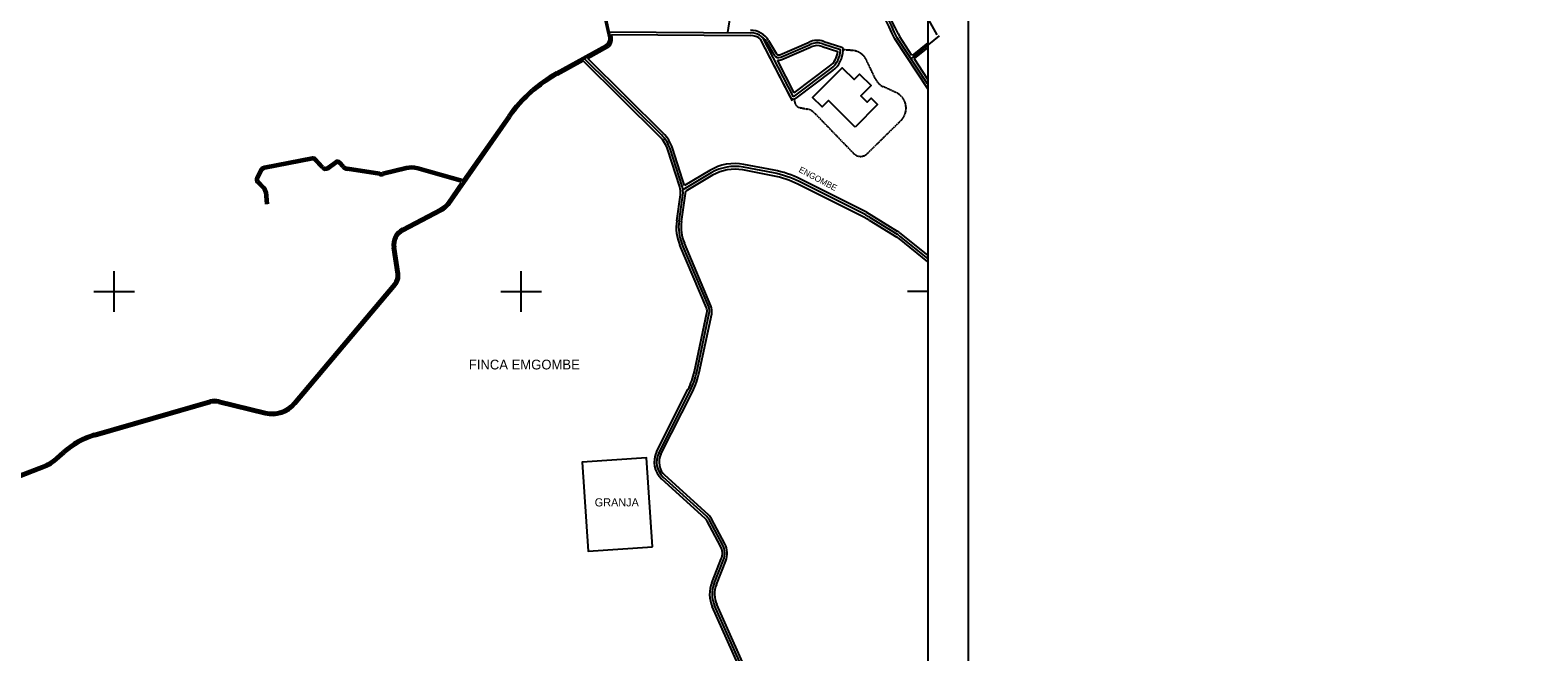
# Model space of a CAD drawing. Extents: x 389840 to 395800, y 2039290 to 2042800.
# Tile 4 of 7: x 393897 to 395750, y 2040557 to 2041321. Entities that reach past the tile are written whole.
import ezdxf

# ---------------------------------------------------------------- set-up
doc = ezdxf.new("R2010")
doc.units = 0
doc.linetypes.add('DASHED', pattern=[0.75, 0.5, -0.25])
doc.layers.get('0').update_dxf_attribs({"linetype": 'CONTINUOUS'})
for name, color, linetype in [('1', 7, 'CONTINUOUS'), ('2', 7, 'CONTINUOUS'), ('25', 7, 'CONTINUOUS'), ('55', 7, 'CONTINUOUS'), ('STREAM', 7, 'CONTINUOUS')]:
    doc.layers.add(name, color=color, linetype=linetype)

# ---------------------------------------------------------------- blocks, each defined once
blk = doc.blocks.new('CROSS', base_point=(390500, 2042000))
at = {"layer": '25', "color": 17, "linetype": 'CONTINUOUS'}
for p, q in [((390500, 2041975), (390500, 2042025)), ((390475, 2042000), (390525, 2042000))]:
    blk.add_line(p, q, dxfattribs=at)
blk.add_point((390500, 2042000), dxfattribs=at)
blk.add_point((390500, 2042000), dxfattribs=at)
blk.add_point((390500, 2042000), dxfattribs=at)

msp = doc.modelspace()

# ---------------------------------------------------------------- linework, layer by layer
at = {"layer": '1', "linetype": 'CONTINUOUS'}
for p, q in [((394610.1256, 2041311.9512), (394544.9808, 2041607.7152)), ((394763.4056, 2041381.0736), (394753.6512, 2041318.0032)), ((394992.1488, 2041349.4312), (395011.0208, 2041315.5008)), ((394608.5544, 2041319.0856), (394782.0184, 2041317.7912)), ((394834.8056, 2041239.0584), (394797.1928, 2041311.9456)), ((394801.6576, 2041306.54), (394811.252, 2041290.452)), ((394999.7224, 2041255.2696), (394962.4384, 2041311.684)), ((395014.0408, 2041314.1128), (394979.096, 2041285.9032)), ((394544.3248, 2041267.86), (394605.3152, 2041301.348)), ((394672.7856, 2041192.3416), (394577.82, 2041286.2512)), ((394819.2704, 2041287.8608), (394855.4216, 2041303.4904)), ((394871.1512, 2041304.2152), (394892.6336, 2041297.192)), ((394892.6272, 2041296.4456), (394892.6336, 2041297.192)), ((394834.8056, 2041239.0584), (394881.3192, 2041274.0384)), ((394411.0024, 2041108.5632), (394485.6984, 2041215.2768)), ((394698.0176, 2041129.5088), (394683.372, 2041175.1096)), ((394243.5312, 2041163.3456), (394184.5064, 2041151.8056)), ((394255.9488, 2041152.52), (394247.0808, 2041162.1792)), ((394272.32, 2041158.7168), (394262.6576, 2041151.82)), ((394281.1976, 2041153.5736), (394277.256, 2041158.128)), ((394179.8528, 2041148.22), (394175.444, 2041139.1136)), ((394326.292, 2041144.384), (394286.5768, 2041150.5912)), ((394358.8544, 2041151.544), (394329.9968, 2041144.5384)), ((394429.5696, 2041135.0896), (394372.56, 2041151.2792)), ((394733.8288, 2041145.736), (394699.0104, 2041125.0768)), ((394810.416, 2041145.6872), (394773.396, 2041152.6984)), ((394176.1024, 2041135.0744), (394183.7848, 2041127.2136)), ((394186.1384, 2041122.212), (394187.7144, 2041107.368)), ((394922.3848, 2041094.8592), (394841.98, 2041135.0408)), ((394694.3608, 2041086.6104), (394698.96, 2041118.1888)), ((394354.7008, 2041075.7904), (394401.5624, 2041100.2704)), ((394928.3832, 2041091.4152), (394962.3408, 2041070.4496)), ((394964.968, 2041068.4424), (394999.9576, 2041040.1992)), ((394348.7112, 2041021.708), (394343.7288, 2041054.1048)), ((394730.7248, 2040981.0704), (394698.0504, 2041058.0384)), ((394221.8984, 2040862.6952), (394345.1008, 2041008.856)), ((394716.0784, 2040901.2736), (394731.4656, 2040973.3424)), ((393975.9832, 2040823.5896), (394117.8904, 2040864.5448)), ((394128.5328, 2040864.76), (394185.416, 2040850.8088)), ((394669.4008, 2040801.5752), (394707.9656, 2040878.2136)), ((393854.0528, 2040762.2464), (393916.412, 2040786.2984)), ((393925.6192, 2040791.8872), (393937.7728, 2040802.6136)), ((394728.3424, 2040723.5576), (394674.8888, 2040772.0608)), ((394748.004, 2040688.5848), (394731.6936, 2040719.252)), ((394737.3736, 2040641.2336), (394748.9992, 2040670.3608)), ((394852.7384, 2040357.4624), (394737.9264, 2040614.1576))]:
    msp.add_line(p, q, dxfattribs=at)
for centre, radius, start, end in [((394053.375953, 2040883.766752), 1004.742822, 25.207489, 32.768686), ((394600.640696, 2041309.861647), 9.71238, 298.7702, 12.421622), ((394781.846279, 2041294.724845), 23.06661, 30.810839, 89.572403), ((394864.243478, 2041283.085245), 22.23066, 71.895822, 113.380953), ((394816.736363, 2041293.722528), 6.38583, 210.809567, 293.380686), ((394864.283066, 2041296.6922), 28.34512, 306.944192, 359.502106), ((394627.818537, 2041115.797409), 173.47666, 118.770069, 145.009242), ((394642.887359, 2041162.106589), 42.52135, 17.805719, 45.320331), ((394244.264527, 2041159.593305), 3.82313, 42.555783, 101.061989), ((394274.464901, 2041155.711771), 3.69161, 40.875039, 125.517347), ((394178.647531, 2041137.562411), 3.55921, 154.167033, 224.341353), ((394185.766833, 2041145.357168), 6.57075, 101.062139, 154.168939), ((394259.699426, 2041155.963899), 5.09165, 222.557239, 305.519425), ((394287.957579, 2041159.424359), 8.94024, 220.875578, 261.116678), ((394327.757733, 2041153.76161), 9.49111, 261.117253, 283.645419), ((394365.205077, 2041125.381916), 26.92165, 74.146122, 103.644778), ((394762.82337, 2041096.86925), 56.82108, 79.276322, 120.682275), ((394787.908005, 2041026.840242), 120.95928, 63.446792, 79.275928), ((394177.75526, 2041121.321521), 8.4302, 6.060831, 44.341267), ((394674.06304, 2041121.814962), 25.16007, 351.712719, 17.805983), ((394389.292213, 2041123.759444), 26.50055, 297.582358, 325.009422), ((394747.21973, 2041078.911597), 53.41627, 171.713533, 203.002058), ((394871.372759, 2040999.073595), 108.52254, 58.309153, 61.961806), ((394364.371201, 2041057.279506), 20.88469, 117.582075, 188.742964), ((394953.590728, 2041056.276855), 16.65652, 46.917425, 58.308997), ((394332.763592, 2041019.255066), 16.13547, 319.87165, 8.743744), ((394718.860581, 2040976.033905), 12.88918, 347.947894, 23.002208), ((394622.387185, 2040921.277387), 95.803009, 333.288031, 347.947989), ((394123.615094, 2040844.70958), 20.64484, 76.219475, 106.098603), ((394194.082008, 2040886.142516), 36.38046, 256.219994, 319.871706), ((394003.545809, 2040728.087659), 99.399389, 106.098586, 131.430025), ((393905.435934, 2040814.75702), 30.50199, 291.091611, 311.429406), ((394691.554317, 2040790.427365), 24.80057, 153.287794, 227.779719), ((394717.66559, 2040711.791032), 15.88838, 28.006894, 47.779583), ((394728.855248, 2040678.400357), 21.68892, 338.241642, 28.007353), ((394769.654619, 2040628.349092), 34.75742, 158.241533, 204.097525)]:
    msp.add_arc(centre, radius, start, end, dxfattribs=at)
at = {"layer": '2', "linetype": 'CONTINUOUS'}
for p, q in [((394608.2704, 2041311.5424), (394544.5344, 2041600.9112)), ((394611.9808, 2041312.36), (394611.2192, 2041315.816)), ((394611.22, 2041315.816), (394781.9944, 2041314.5416)), ((394833.6832, 2041234.1472), (394794.592, 2041309.8992)), ((394831.2872, 2041238.7896), (394794.592, 2041309.8992)), ((394804.4488, 2041308.2048), (394814.0432, 2041292.1168)), ((394817.9808, 2041290.844), (394854.132, 2041306.4736)), ((394872.1608, 2041307.304), (394894.28, 2041300.072)), ((395000, 2041249.0464), (394959.5432, 2041310.3216)), ((394963.4888, 2041316.8848), (394965.3768, 2041313.1544)), ((394980.5936, 2041290.0176), (394965.5008, 2041312.8536)), ((395000.0224, 2041305.688), (394980.6848, 2041290.0776)), ((394543.4104, 2041269.5256), (394604.4008, 2041303.0136)), ((394581.9728, 2041286.364), (394606.2296, 2041299.6824)), ((394674.8952, 2041194.4744), (394581.9728, 2041286.364)), ((394820.56, 2041284.8776), (394856.7112, 2041300.5072)), ((394870.1416, 2041301.1264), (394889.3112, 2041294.8592)), ((394895.8768, 2041296.4176), (394895.8904, 2041298.0672)), ((394999.9168, 2041299.7624), (394983.1488, 2041286.1504)), ((395000, 2041260.6528), (394983.1488, 2041286.1504)), ((394545.2392, 2041266.1944), (394576.4864, 2041283.3512)), ((394670.676, 2041190.2088), (394576.4864, 2041283.3512)), ((394835.928, 2041243.9696), (394815.1592, 2041284.2168)), ((394835.928, 2041243.9696), (394879.3656, 2041276.636)), ((394838.052, 2041237.4328), (394883.2728, 2041271.4408)), ((394412.5592, 2041107.4736), (394487.2552, 2041214.1872)), ((394428.6368, 2041137.0696), (394484.1416, 2041216.3664)), ((394698.5448, 2041137.6792), (394686.228, 2041176.0272)), ((394243.2144, 2041164.9648), (394184.1896, 2041153.4248)), ((394243.848, 2041161.7264), (394184.8232, 2041150.1864)), ((394254.7336, 2041151.404), (394245.8656, 2041161.0632)), ((394257.164, 2041153.636), (394248.296, 2041163.2952)), ((394271.3616, 2041160.06), (394261.6992, 2041153.1632)), ((394273.2784, 2041157.3736), (394263.616, 2041150.4768)), ((394279.9496, 2041152.4936), (394276.008, 2041157.048)), ((394282.4456, 2041154.6536), (394278.504, 2041159.208)), ((394695.1616, 2041128.5912), (394680.516, 2041174.192)), ((394178.368, 2041148.9392), (394173.9592, 2041139.8328)), ((394181.3376, 2041147.5008), (394176.9288, 2041138.3944)), ((394326.0376, 2041142.7536), (394286.3224, 2041148.9608)), ((394326.5464, 2041146.0144), (394286.8312, 2041152.2216)), ((394358.4648, 2041153.1472), (394329.6072, 2041146.1416)), ((394359.244, 2041149.9408), (394330.3864, 2041142.9352)), ((394426.6336, 2041134.208), (394372.1096, 2041149.692)), ((394428.6368, 2041137.0696), (394373.0104, 2041152.8664)), ((394732.0472, 2041148.7384), (394700.924, 2041130.272)), ((394735.6008, 2041142.7496), (394702.7288, 2041123.2448)), ((394809.7696, 2041142.2752), (394772.7496, 2041149.2864)), ((394811.0656, 2041149.1168), (394774.0456, 2041156.128)), ((394924.6752, 2041097.6168), (394843.5408, 2041138.1632)), ((394174.9224, 2041133.9208), (394182.6048, 2041126.06)), ((394177.2824, 2041136.228), (394184.9648, 2041128.3672)), ((394184.4976, 2041122.0376), (394186.0736, 2041107.1936)), ((394187.7792, 2041122.3864), (394189.3552, 2041107.5424)), ((394409.4456, 2041109.6528), (394426.6336, 2041134.208)), ((394697.3296, 2041086.1784), (394702.7288, 2041123.2448)), ((394700.924, 2041130.272), (394698.5448, 2041137.6792)), ((394922.192, 2041091.0736), (394840.428, 2041131.9344)), ((394353.8208, 2041077.4744), (394400.6824, 2041101.9544)), ((394691.392, 2041087.0424), (394695.9912, 2041118.6208)), ((394355.5808, 2041074.1064), (394402.4424, 2041098.5864)), ((394924.6744, 2041097.6176), (394962.424, 2041074.3104)), ((394928.184, 2041087.6328), (394962.1416, 2041066.6672)), ((394964.7688, 2041064.66), (394999.7584, 2041036.4168)), ((394965.0512, 2041072.3032), (395000.0408, 2041044.06)), ((394346.8336, 2041021.4192), (394341.8512, 2041053.816)), ((394350.5888, 2041021.9968), (394345.6064, 2041054.3936)), ((394727.9632, 2040979.8984), (394695.2888, 2041056.8664)), ((394733.4864, 2040982.2424), (394700.812, 2041059.2104)), ((394220.4456, 2040863.92), (394343.648, 2041010.0808)), ((394223.3512, 2040861.4704), (394346.5536, 2041007.6312)), ((394713.1448, 2040901.9), (394728.532, 2040973.9688)), ((394719.012, 2040900.6472), (394734.3992, 2040972.716)), ((394666.7208, 2040802.924), (394705.2856, 2040879.5624)), ((393975.456, 2040825.4152), (394117.3632, 2040866.3704)), ((393976.5104, 2040821.764), (394118.4176, 2040862.7192)), ((394128.08, 2040862.9144), (394184.9632, 2040848.9632)), ((394128.9856, 2040866.6056), (394185.8688, 2040852.6544)), ((394672.0808, 2040800.2264), (394710.6456, 2040876.8648)), ((393853.3688, 2040764.0192), (393915.728, 2040788.0712)), ((393924.3616, 2040793.312), (393936.5152, 2040804.0384)), ((393926.8768, 2040790.4624), (393939.0304, 2040801.1888)), ((393854.7368, 2040760.4736), (393917.096, 2040784.5256)), ((394726.3264, 2040721.336), (394672.8728, 2040769.8392)), ((394730.3584, 2040725.7792), (394676.9048, 2040774.2824)), ((394745.3552, 2040687.176), (394729.0448, 2040717.8432)), ((394750.6528, 2040689.9936), (394734.3424, 2040720.6608)), ((394734.5872, 2040642.3456), (394746.2128, 2040671.4728)), ((394740.16, 2040640.1216), (394751.7856, 2040669.2488)), ((394850, 2040356.2376), (394735.188, 2040612.9328)), ((394855.4768, 2040358.6872), (394740.6648, 2040615.3824))]:
    msp.add_line(p, q, dxfattribs=at)
for centre, radius, start, end in [((394053.375953, 2040883.766752), 1001.542822, 25.207489, 32.768686), ((394056.067153, 2040885.497952), 1004.742822, 25.426344, 32.768686), ((394600.640696, 2041309.861647), 7.81238, 298.7702, 12.421622), ((394600.640696, 2041309.861647), 11.61238, 298.7702, 12.421622), ((394781.846279, 2041294.724845), 19.81661, 49.971372, 89.572403), ((394781.846279, 2041294.724845), 26.31661, 30.810839, 89.572403), ((394864.243478, 2041283.085245), 25.48066, 71.895822, 113.380953), ((394816.736363, 2041293.722528), 3.13583, 210.809567, 293.380686), ((394864.243478, 2041283.085245), 18.98066, 71.895822, 113.380953), ((394864.283066, 2041296.6922), 25.09512, 306.944192, 355.811275), ((394864.283066, 2041296.6922), 31.59512, 306.944192, 359.502106), ((394893.34736, 2041297.673636), 2.573318, 8.797364, 68.750681), ((394627.818537, 2041115.797409), 175.37666, 118.770069, 145.009242), ((394816.736363, 2041293.722528), 9.63583, 260.579469, 293.380686), ((394627.818537, 2041115.797409), 171.57666, 118.770069, 145.009242), ((394835.226298, 2041240.886821), 4.462606, 208.031344, 309.286278), ((394642.887359, 2041162.106589), 45.52135, 17.805719, 45.320331), ((394642.887359, 2041162.106589), 39.52135, 17.805719, 45.320331), ((394244.264527, 2041159.593305), 5.47313, 42.555783, 101.061989), ((394244.264527, 2041159.593305), 2.17313, 42.555783, 101.061989), ((394274.464901, 2041155.711771), 5.34161, 40.875039, 125.517347), ((394274.464901, 2041155.711771), 2.04161, 40.875039, 125.517347), ((394762.82337, 2041096.86925), 60.311835, 79.276322, 120.682275), ((394178.647531, 2041137.562411), 5.20921, 154.167033, 224.341353), ((394178.647531, 2041137.562411), 1.90921, 154.167033, 224.341353), ((394185.766833, 2041145.357168), 8.22075, 101.062139, 154.168939), ((394185.766833, 2041145.357168), 4.92075, 101.062139, 154.168939), ((394259.699426, 2041155.963899), 6.74165, 222.557239, 305.519425), ((394259.699426, 2041155.963899), 3.44165, 222.557239, 305.519425), ((394287.957579, 2041159.424359), 10.59024, 220.875578, 261.116678), ((394287.957579, 2041159.424359), 7.29024, 220.875578, 261.116678), ((394327.757733, 2041153.76161), 11.14111, 261.117253, 283.645419), ((394327.757733, 2041153.76161), 7.84111, 261.117253, 283.645419), ((394365.205077, 2041125.381916), 28.57165, 74.146122, 103.644778), ((394365.205077, 2041125.381916), 25.27165, 74.146122, 103.644778), ((394762.82337, 2041096.86925), 53.3486, 79.276322, 120.682275), ((394787.908005, 2041026.840242), 117.4868, 63.446792, 79.275928), ((394787.908005, 2041026.840242), 124.450034, 63.446792, 79.275928), ((394177.75526, 2041121.321521), 6.7802, 6.060831, 44.341267), ((394177.75526, 2041121.321521), 10.0802, 6.060831, 44.341267), ((394674.06304, 2041121.814962), 22.16007, 351.712719, 17.805983), ((394389.292213, 2041123.759444), 24.60055, 297.582358, 325.009422), ((394389.292213, 2041123.759444), 28.40055, 297.582358, 325.009422), ((394747.21973, 2041078.911597), 56.41627, 171.713533, 203.002058), ((394747.21973, 2041078.911597), 50.41627, 171.713533, 203.002058), ((394871.173559, 2040995.291195), 108.52254, 58.309386, 61.95885), ((394364.371201, 2041057.279506), 22.78469, 117.582075, 188.742964), ((394364.371201, 2041057.279506), 18.98469, 117.582075, 188.742964), ((394953.391528, 2041052.494455), 16.65652, 46.917425, 58.308997), ((394953.673928, 2041060.137655), 16.65652, 46.917425, 58.308997), ((394332.763592, 2041019.255066), 14.23547, 319.87165, 8.743744), ((394332.763592, 2041019.255066), 18.03547, 319.87165, 8.743744), ((394718.860581, 2040976.033905), 9.88918, 347.947894, 23.002208), ((394718.860581, 2040976.033905), 15.88918, 347.947894, 23.002208), ((394622.387185, 2040921.277387), 92.803009, 333.288031, 347.947989), ((394622.387185, 2040921.277387), 98.803009, 333.288031, 347.947989), ((394123.615094, 2040844.70958), 22.54484, 76.219475, 106.098603), ((394123.615094, 2040844.70958), 18.74484, 76.219475, 106.098603), ((394194.082008, 2040886.142516), 38.28046, 256.219994, 319.871706), ((394194.082008, 2040886.142516), 34.48046, 256.219994, 319.871706), ((394003.545809, 2040728.087659), 101.299389, 106.098586, 131.430025), ((394003.545809, 2040728.087659), 97.499389, 106.098586, 131.430025), ((393905.435934, 2040814.75702), 28.60199, 291.091611, 311.429406), ((393905.435934, 2040814.75702), 32.40199, 291.091611, 311.429406), ((394691.554317, 2040790.427365), 27.80057, 153.287794, 227.779719), ((394691.554317, 2040790.427365), 21.80057, 153.287794, 227.779719), ((394717.66559, 2040711.791032), 12.88838, 28.006894, 47.779583), ((394717.66559, 2040711.791032), 18.88838, 28.006894, 47.779583), ((394728.855248, 2040678.400357), 18.68892, 338.241642, 28.007353), ((394728.855248, 2040678.400357), 24.68892, 338.241642, 28.007353), ((394769.654619, 2040628.349092), 37.75742, 158.241533, 204.097525), ((394769.654619, 2040628.349092), 31.75742, 158.241533, 204.097525)]:
    msp.add_arc(centre, radius, start, end, dxfattribs=at)
at = {"layer": '25', "color": 17, "linetype": 'CONTINUOUS'}
for p, q in [((395050, 2039950), (395050, 2042550)), ((395000, 2042500), (395000, 2040000)), ((395000, 2041000), (394975, 2041000))]:
    msp.add_line(p, q, dxfattribs=at)
at = {"layer": '25', "color": 17, "linetype": 'CONTINUOUS', "const_width": 0.005}
msp.add_lwpolyline([(395750, 2039340), (395750, 2042750)], dxfattribs=at)
at = {"layer": '25', "color": 17, "linetype": 'CONTINUOUS'}
msp.add_lwpolyline([(390000, 2042500), (395000, 2042500), (395000, 2040000), (390000, 2040000), (390000, 2042500)], dxfattribs=at)
msp.add_lwpolyline([(390000, 2042500), (395000, 2042500), (395000, 2040000), (390000, 2040000), (390000, 2042500)], dxfattribs=at)
at = {"layer": '55', "color": 2, "linetype": 'DASHED'}
for p, q in [((394907.6664, 2041296.06), (394895.9008, 2041296.9456)), ((394935.7208, 2041261.1264), (394924.5912, 2041284.468)), ((394961.1696, 2041244.2824), (394945.3448, 2041251.6104)), ((394835.516, 2041236.2352), (394836.6648, 2041231.6736)), ((394842.6264, 2041225.9888), (394851.7096, 2041224.1576)), ((394860.9952, 2041219.084), (394908.9152, 2041169.6216)), ((394925.7056, 2041169.4176), (394967.0928, 2041210.1128))]:
    msp.add_line(p, q, dxfattribs=at)
at = {"layer": '55', "color": 45, "linetype": 'CONTINUOUS'}
for points in [[(394910.8088, 2041202.0664), (394877.988, 2041234.7704), (394870.0896, 2041226.844), (394858.5016, 2041238.3912), (394894.8784, 2041274.8968), (394909.3864, 2041260.44), (394916.1248, 2041267.2024), (394930.2816, 2041253.0952), (394917.6928, 2041240.4624), (394925.728, 2041232.4552), (394930.624, 2041237.368), (394938.3328, 2041229.6856)], [(394661.8392, 2040686.4296), (394654.4304, 2040795.9096), (394574.996, 2040790.5344), (394582.4048, 2040681.0544)]]:
    msp.add_lwpolyline(points, close=True, dxfattribs=at)
at = {"layer": '55', "color": 2, "linetype": 'DASHED'}
for centre, radius, start, end in [((394906.130318, 2041275.665351), 20.45217, 25.492431, 85.692711), ((394953.726864, 2041269.712139), 19.94839, 205.492061, 245.15305), ((394844.152768, 2041233.558344), 7.72168, 194.129956, 258.601389), ((394952.309046, 2041225.148156), 21.08593, 314.517089, 65.151658), ((394848.185164, 2041206.673556), 17.83586, 44.092372, 78.602556), ((394917.411413, 2041177.852529), 11.82958, 224.092411, 314.516978)]:
    msp.add_arc(centre, radius, start, end, dxfattribs=at)

# ---------------------------------------------------------------- block references
for p in [(394000, 2041000), (394500, 2041000)]:
    msp.add_blockref('CROSS', p)

# ---------------------------------------------------------------- texts
at = {"layer": '55', "color": 6, "linetype": 'CONTINUOUS'}
msp.add_text('FINCA EMGOMBE', height=12, dxfattribs=at).set_placement((394435.8784, 2040904.28))
at = {"layer": '55', "color": 2, "linetype": 'CONTINUOUS'}
msp.add_text('GRANJA', height=9.999998, dxfattribs=at).set_placement((394590.6408, 2040736.0184))
at = {"layer": 'STREAM', "linetype": 'CONTINUOUS'}
msp.add_text('ENGOMBE', height=7.5, rotation=331.961872, dxfattribs=at).set_placement((394840.7312, 2041147.276))

doc.saveas('drawing.dxf')
